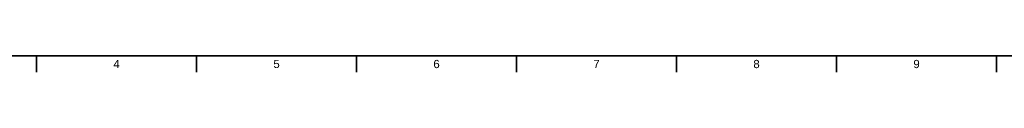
# Model space of a CAD drawing. Header units: millimetres. Extents: x 0 to 1189, y 0 to 841.
# Tile 2 of 56: x 156 to 456, y 5 to 10. Entities that reach past the tile are written whole.
import ezdxf
from ezdxf.enums import TextEntityAlignment as Align

# ---------------------------------------------------------------- set-up
doc = ezdxf.new("R2010")
doc.units = ezdxf.units.MM
doc.header["$LTSCALE"] = 0.75
doc.layers.add('BORDER', color=7, linetype='Continuous', lineweight=35)
doc.styles.add('FusionTitle', font='arial.ttf')

# ---------------------------------------------------------------- blocks, each defined once
blk = doc.blocks.new('ISO_A0_SHEET')
at = {"layer": 'BORDER'}
for p, q in [((20, 10), (1179, 10)), ((161.125003, 10), (161.125003, 5)), ((209.833336, 10), (209.833336, 5)), ((258.541669, 10), (258.541669, 5)), ((307.250002, 10), (307.250002, 5)), ((355.958335, 10), (355.958335, 5)), ((404.666668, 10), (404.666668, 5)), ((453.375001, 10), (453.375001, 5))]:
    blk.add_line(p, q, dxfattribs=at)
at = {"layer": 'BORDER', "style": 'FusionTitle'}
for s, p in [('4', (185.479169, 7.5)), ('5', (234.187502, 7.5)), ('6', (282.895835, 7.5)), ('7', (331.604168, 7.5)), ('8', (380.312501, 7.5)), ('9', (429.020835, 7.5))]:
    blk.add_text(s, height=2.5, dxfattribs=at).set_placement(p, align=Align.MIDDLE)

msp = doc.modelspace()

# ---------------------------------------------------------------- block references
at = {"layer": 'BORDER'}
msp.add_blockref('ISO_A0_SHEET', (0, 0), dxfattribs=at)

doc.saveas('drawing.dxf')
